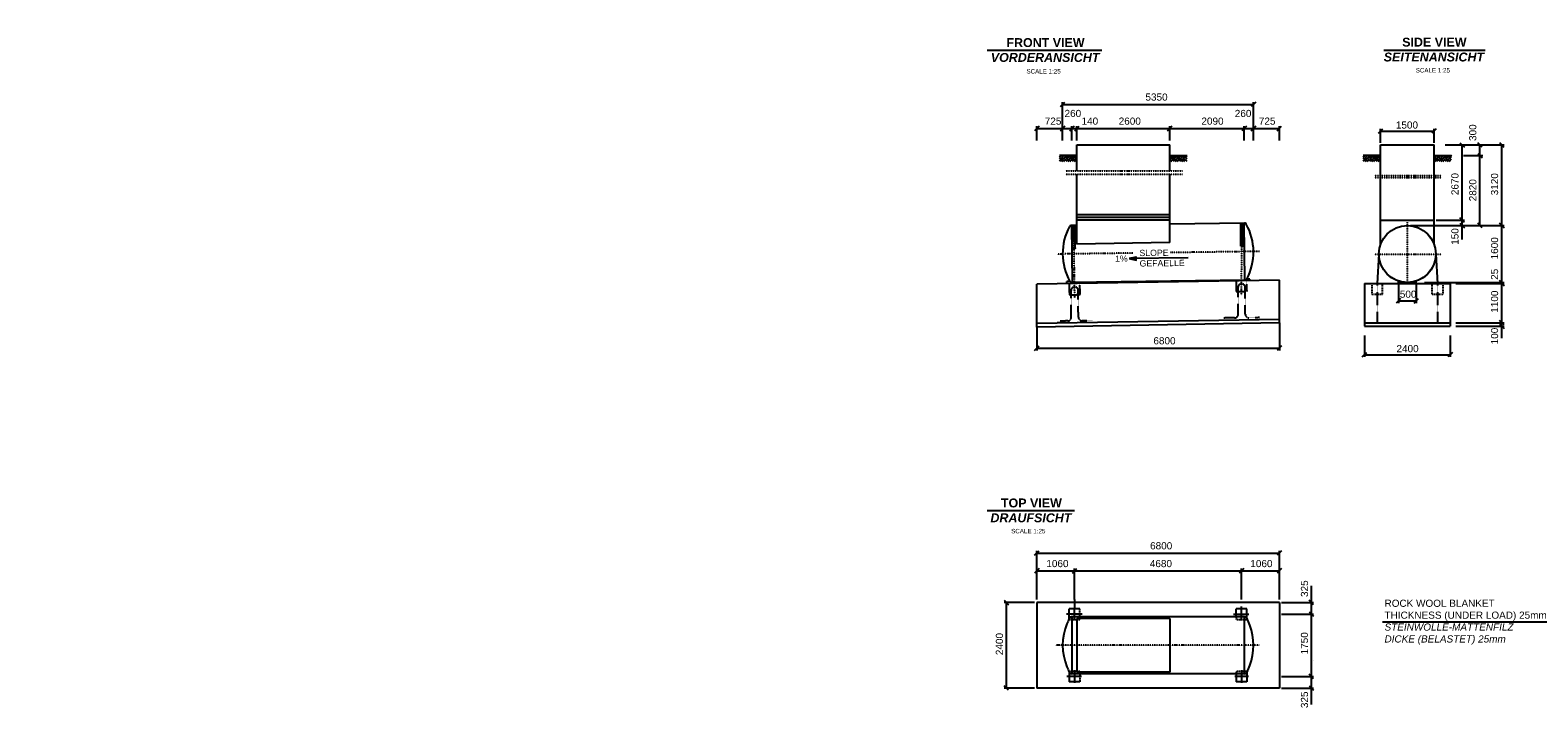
# Model space of a CAD drawing. Extents: x -315189 to 683445, y 2094 to 41094.
# Tile 1 of 5: x -61612 to 22913, y 2306 to 40297. Entities that reach past the tile are written whole.
import ezdxf

# ---------------------------------------------------------------- set-up
doc = ezdxf.new("R2010")
doc.units = 0
doc.header["$MEASUREMENT"] = 0
doc.linetypes.add('DASHDOT', pattern=[1, 0.5, -0.25, 0, -0.25])
doc.linetypes.add('HIDDEN', pattern=[0.375, 0.25, -0.125])
for name, color, linetype in [('15', 7, 'CONTINUOUS'), ('21', 7, 'CONTINUOUS'), ('6', 7, 'CONTINUOUS'), ('Beschriftung', 7, 'CONTINUOUS')]:
    doc.layers.add(name, color=color, linetype=linetype)
doc.styles.get("Standard").update_dxf_attribs({"font": 'ARIALUNI.TTF'})
pattern_1 = [(45, (11856.8, -3380.77), (3e-14, 353.5534), [250, -250]), (45, (11790.52, -3314.48), (3e-14, 353.5534), [250, -250]), (45, (11724.22, -3248.2), (3e-14, 353.5534), [250, -250]), (135, (11724.22, -3204), (-353.5534, 3e-14), [250, -250]), (135, (11790.52, -3137.7), (-353.5534, 3e-14), [250, -250]), (135, (11856.8, -3071.4), (-353.5534, 3e-14), [250, -250])]
pattern_2 = [(45, (-5167.56, -3380.77), (3e-14, 353.5534), [250, -250]), (45, (-5233.85, -3314.48), (3e-14, 353.5534), [250, -250]), (45, (-5300.14, -3248.2), (3e-14, 353.5534), [250, -250]), (135, (-5300.14, -3204), (-353.5534, 3e-14), [250, -250]), (135, (-5233.85, -3137.7), (-353.5534, 3e-14), [250, -250]), (135, (-5167.56, -3071.4), (-353.5534, 3e-14), [250, -250])]

# ---------------------------------------------------------------- blocks, each defined once
blk = doc.blocks.new('FPFEIL')
at = {"layer": '6', "color": 7, "linetype": 'Continuous'}
for p, q in [((-99.9999, 18.5853), (-92.9259, 18.5853)), ((-99.9999, 1.3053), (-6.526, 1.3052)), ((-99.9998, 15.7053), (-78.5259, 15.7053)), ((-99.9998, 12.8253), (-64.1259, 12.8252)), ((-99.9998, 12.8253), (-64.1259, 12.8252)), ((-99.9998, 9.9452), (-49.7259, 9.9452)), ((-99.9998, 7.0653), (-35.3259, 7.0653)), ((-99.9998, 4.1853), (-20.9259, 4.1852)), ((-99.9998, 4.1853), (-20.9259, 4.1852)), ((-99.9999, -1.5747), (-7.8739, -1.5747)), ((-99.9999, -4.4547), (-22.274, -4.4548)), ((-99.9999, -4.4547), (-22.274, -4.4548)), ((-99.9999, -7.3348), (-36.6739, -7.3347)), ((-99.9999, -10.2147), (-51.0739, -10.2147)), ((-99.9999, -13.0947), (-65.4739, -13.0947)), ((-99.9999, -13.0947), (-65.4739, -13.0947)), ((-99.9999, -15.9747), (-79.8739, -15.9747)), ((-99.9999, -18.8547), (-94.2739, -18.8547))]:
    blk.add_line(p, q, dxfattribs=at)
blk.add_lwpolyline([(0, 0), (-99.9999, -19.9999), (-99.9999, 20), (0, 0)], close=True, dxfattribs=at)

msp = doc.modelspace()

# ---------------------------------------------------------------- hatches: boundary and pattern name
at = {"layer": 'Beschriftung', "linetype": 'Continuous'}
h = msp.add_hatch(dxfattribs=at)
h.set_pattern_fill('EARTH', color=256, scale=1000, angle=45)
h.set_pattern_definition(pattern_2)
h.paths.add_polyline_path([(-2927.7, 33264.8), (-3908.5, 33264.8), (-3908.5, 32929.7), (-2927.7, 32929.7)])
h = msp.add_hatch(dxfattribs=at)
h.set_pattern_fill('EARTH', color=256, scale=1000, angle=45)
h.set_pattern_definition(pattern_2)
h.paths.add_polyline_path([(2272.3, 33264.8), (3253.1, 33264.8), (3253.1, 32929.7), (2272.3, 32929.7)])
h = msp.add_hatch(dxfattribs=at)
h.set_pattern_fill('EARTH', color=256, scale=1000, angle=45)
h.set_pattern_definition(pattern_1)
h.paths.add_polyline_path([(14096.7, 33264.8), (13115.9, 33264.8), (13115.9, 32929.7), (14096.7, 32929.7)])
h = msp.add_hatch(dxfattribs=at)
h.set_pattern_fill('EARTH', color=256, scale=1000, angle=45)
h.set_pattern_definition(pattern_1)
h.paths.add_polyline_path([(17096.7, 33264.8), (18077.5, 33264.8), (18077.5, 32929.7), (17096.7, 32929.7)])

# ---------------------------------------------------------------- linework, layer by layer
at = {"layer": '15', "color": 7, "linetype": 'Continuous'}
for p, q in [((-3852.7, 36008.7), (-3602.7, 36258.7)), ((-3727.7, 34109.3), (-3727.7, 36258.7)), ((-3727.7, 36133.7), (6972.3, 36133.7)), ((7097.3, 36258.7), (6847.3, 36008.7)), ((6972.3, 34109.3), (6972.3, 36258.7)), ((-5052.7, 34909.1), (-5302.7, 34659.1)), ((-5177.7, 34109.3), (-5177.7, 34909.1)), ((-5177.7, 34784.1), (8422.3, 34784.1)), ((-3852.7, 34659.1), (-3602.7, 34909.1)), ((-3602.7, 34909.1), (-3852.7, 34659.1)), ((-3727.7, 34909.1), (-3727.7, 34909.1)), ((-3332.7, 34659.1), (-3082.7, 34909.1)), ((-3082.7, 34909.1), (-3332.7, 34659.1)), ((-3207.7, 34109.3), (-3207.7, 34909.1)), ((-3207.7, 34909.1), (-3207.7, 34909.1)), ((-3052.7, 34659.1), (-2802.7, 34909.1)), ((-3052.7, 34659.1), (-2802.7, 34909.1)), ((-2927.7, 34109.3), (-2927.7, 34909.1)), ((2397.3, 34909.1), (2147.3, 34659.1)), ((2147.3, 34659.1), (2397.3, 34909.1)), ((2272.3, 34109.3), (2272.3, 34909.1)), ((5421.8, 34784.1), (7472.3, 34784.1)), ((6577.3, 34909.1), (6327.3, 34659.1)), ((6577.3, 34909.1), (6327.3, 34659.1)), ((6452.3, 34109.3), (6452.3, 34909.1)), ((6452.3, 34909.1), (6452.3, 34909.1)), ((6847.3, 34659.1), (7097.3, 34909.1)), ((7097.3, 34909.1), (6847.3, 34659.1)), ((8297.3, 34659.1), (8547.3, 34909.1)), ((8422.3, 34109.3), (8422.3, 34909.1)), ((13971.7, 34515.5), (14221.7, 34765.5)), ((14096.7, 33989.8), (14096.7, 34765.5)), ((17221.7, 34765.5), (16971.7, 34515.5)), ((17096.7, 33989.8), (17096.7, 34765.5)), ((-2927.7, 33864.8), (2272.3, 33864.8)), ((14096.7, 34640.5), (17096.7, 34640.5)), ((17721.7, 33864.8), (18796.8, 33864.8)), ((18321.7, 33864.8), (21017.9, 33864.8)), ((18546.8, 33989.8), (18796.8, 33739.8)), ((18671.8, 29646.9), (18671.8, 33864.8)), ((19794.8, 33739.8), (19544.8, 33989.8)), ((19669.8, 29346.9), (19669.8, 33864.8)), ((20762.1, 33995.6), (21012.1, 33745.6)), ((20892.9, 23027.7), (20887.1, 33870.6)), ((18744.9, 33264.8), (19835.1, 33264.8)), ((19544.8, 33389.8), (19794.8, 33139.8)), ((17221.7, 29646.9), (18796.8, 29646.9)), ((18796.8, 29521.9), (18546.8, 29771.9)), ((18796.8, 29521.9), (18546.8, 29771.9)), ((18671.8, 28553.9), (18671.8, 30146.9)), ((15781.6, 29346.9), (18796.8, 29346.9)), ((17221.7, 29346.9), (21017.9, 29346.9)), ((18546.8, 29471.9), (18796.8, 29221.9)), ((19794.8, 29221.9), (19544.8, 29471.9)), ((20767.9, 29471.9), (21017.9, 29221.9)), ((21017.9, 29221.9), (20767.9, 29471.9)), ((-3151, 28076.8), (-3108.1, 28076.8)), ((-3108.1, 28076.8), (-3103.1, 28076.8)), ((-3103.1, 28076.8), (-3100.5, 28076.8)), ((-3100.5, 28076.8), (-3095.5, 28076.8)), ((-3095.5, 28076.8), (-3092.9, 28076.8)), ((-3092.9, 28076.8), (-3090.4, 28076.8)), ((-3090.4, 28076.8), (-3085.3, 28076.8)), ((-3085.3, 28076.8), (-3082.8, 28076.8)), ((-3082.8, 28076.8), (-3080.3, 28076.8)), ((-3080.3, 28076.8), (-3077.7, 28076.8)), ((-3077.7, 28076.8), (-3072.7, 28076.8)), ((-3072.7, 28076.8), (-3070.1, 28076.8)), ((-3070.1, 28076.8), (-3067.6, 28076.8)), ((-3067.6, 28076.8), (-3065.1, 28076.8)), ((-3065.1, 28076.8), (-3062.5, 28076.8)), ((-3062.5, 28076.8), (-3057.5, 28074.3)), ((-3057.5, 28074.3), (-3054.9, 28074.3)), ((-3054.9, 28074.3), (-3052.4, 28074.3)), ((-3052.4, 28074.3), (-3049.8, 28074.3)), ((-3049.8, 28074.3), (-3047.3, 28074.3)), ((-3047.3, 28074.3), (-3044.8, 28074.3)), ((-3044.8, 28074.3), (-3042.2, 28071.9)), ((-3042.2, 28071.9), (-3039.7, 28071.9)), ((-3039.7, 28071.9), (-3037.2, 28071.9)), ((-3037.2, 28071.9), (-3034.6, 28071.9)), ((-3034.6, 28071.9), (-3031, 28071.9)), ((6269.2, 28195.2), (6281.4, 28189.3)), ((6281.4, 28189.3), (6284.1, 28189.3)), ((6284.1, 28189.3), (6289.4, 28189.3)), ((6289.4, 28189.3), (6294.8, 28189.3)), ((6294.8, 28189.3), (6300.1, 28189.3)), ((6300.1, 28189.3), (6308.1, 28191.9)), ((6308.1, 28191.9), (6313.5, 28191.9)), ((6313.5, 28191.9), (6316.1, 28191.9)), ((6316.1, 28191.9), (6321.5, 28191.9)), ((6321.5, 28191.9), (6326.8, 28191.9)), ((6326.8, 28191.9), (6329.5, 28191.9)), ((6329.5, 28191.9), (6334.8, 28191.9)), ((6334.8, 28191.9), (6340.2, 28191.9)), ((6340.2, 28191.9), (6348.2, 28191.9)), ((6348.2, 28191.9), (6353.5, 28191.9)), ((6353.5, 28191.9), (6358.9, 28191.9)), ((6358.9, 28191.9), (6361.5, 28189.3)), ((6361.5, 28189.3), (6369.6, 28189.3)), ((6369.6, 28189.3), (6374.9, 28189.3)), ((6374.9, 28189.3), (6389.4, 28175.2)), ((8422.3, 23881.7), (8422.3, 26281.9)), ((21017.9, 26021.9), (20767.9, 26271.9)), ((21017.9, 26021.9), (20767.9, 26271.9)), ((20767.9, 26221.9), (21017.9, 25971.9)), ((20767.9, 26221.9), (21017.9, 25971.9)), ((-5177.7, 23652.9), (-5177.7, 26053.1)), ((15096.7, 26024.6), (15096.7, 24999.8)), ((16096.7, 26024.6), (16096.7, 24999.8)), ((16558.7, 26146.9), (21017.9, 26146.9)), ((18321.7, 26096.9), (21017.9, 26096.9)), ((21017.9, 26096.9), (21017.9, 26096.9)), ((15221.7, 25246.9), (14971.7, 24996.9)), ((15096.7, 25121.9), (16096.7, 25121.9)), ((15971.7, 24996.9), (16221.7, 25246.9)), ((8422.3, 23881.7), (8422.3, 22346.1)), ((18321.7, 23896.9), (21017.9, 23896.9)), ((18321.7, 23696.9), (21017.9, 23696.9)), ((21017.9, 23771.9), (20767.9, 24021.9)), ((21017.9, 23771.9), (20767.9, 24021.9)), ((20767.9, 23821.9), (21017.9, 23571.9)), ((-5177.7, 23652.9), (-5177.7, 22346.1)), ((13196.7, 23171.9), (13196.7, 21974.5)), ((17996.7, 23171.9), (17996.7, 21974.5)), ((-5302.7, 22346.1), (-5052.7, 22596.1)), ((-5177.7, 22471.1), (8422.3, 22471.1)), ((8547.3, 22596.1), (8297.3, 22346.1)), ((13071.7, 21974.5), (13321.7, 22224.5)), ((13196.7, 22099.5), (17996.7, 22099.5)), ((18121.7, 22224.5), (17871.7, 21974.5)), ((-5302.7, 10858.6), (-5052.7, 11108.6)), ((-5177.7, 8383.6), (-5177.7, 11108.6)), ((8541.5, 11108.4), (8291.5, 10858.4)), ((8422.3, 8383.6), (8422.3, 11108.6)), ((-5177.7, 10983.6), (8422.3, 10983.6)), ((-5052.7, 10108.6), (-5302.7, 9858.6)), ((-5177.7, 9983.6), (8422.3, 9983.6)), ((-3182.7, 9858.6), (-2932.7, 10108.6)), ((-3182.7, 9858.6), (-2932.7, 10108.6)), ((-3057.7, 8383.6), (-3057.7, 10108.6)), ((6427.3, 10108.6), (6177.3, 9858.6)), ((6427.3, 10108.6), (6177.3, 9858.6)), ((6302.3, 8383.6), (6302.3, 10108.6)), ((8550.9, 10113.2), (8300.9, 9863.2)), ((10213.6, 9146.9), (10213.6, 7064.5)), ((-7015, 8339.5), (-6765, 8089.5)), ((-5302.7, 8214.5), (-7015, 8214.5)), ((-6890, 8214.5), (-6890, 3414.5)), ((6302.3, 7200.3), (6302.3, 7981.6)), ((8547.3, 8214.5), (10338.6, 8214.5)), ((10338.6, 8089.5), (10088.6, 8339.5)), ((10088.6, 7689.5), (10338.6, 7439.5)), ((10088.6, 7689.5), (10338.6, 7439.5)), ((5845.3, 7564.5), (6704.1, 7564.5)), ((8547.3, 7564.5), (10338.6, 7564.5)), ((10213.6, 7564.5), (10213.6, 4064.5)), ((10213.6, 5083.2), (10213.6, 2496.3)), ((10338.6, 4986), (10338.6, 4986)), ((-6765, 3289.5), (-7015, 3539.5)), ((-5302.7, 3414.5), (-7015, 3414.5)), ((8547.3, 4064.5), (10338.6, 4064.5)), ((8547.3, 3414.5), (10338.6, 3414.5)), ((9871.8, 4064.5), (9871.8, 4064.5)), ((10338.6, 3939.5), (10088.6, 4189.5)), ((10338.6, 3939.5), (10088.6, 4189.5)), ((10088.6, 3539.5), (10338.6, 3289.5))]:
    msp.add_line(p, q, dxfattribs=at)
msp.add_point((-3034.6, 28071.9), dxfattribs=at)
at = {"layer": '21', "color": 7, "linetype": 'Continuous'}
for p, q in [((-7952.1, 39180.4), (-1528.9, 39180.4)), ((14277.4, 39180.4), (19964.2, 39180.4)), ((-2927.7, 32415.4), (-2927.7, 33864.8)), ((2272.3, 32415.4), (2272.3, 33864.8)), ((14096.7, 33864.8), (17096.7, 33864.8)), ((14096.7, 32144.8), (14096.7, 33864.8)), ((14096.7, 29806.9), (14096.7, 33864.8)), ((17096.7, 32144.8), (17096.7, 33864.8)), ((-2927.7, 33264.8), (-3908.5, 33264.8)), ((2272.3, 33264.8), (3253.1, 33264.8)), ((14096.7, 33264.8), (13115.9, 33264.8)), ((17096.7, 33264.8), (18077.5, 33264.8)), ((-2927.7, 28298.6), (-2927.7, 32215.4)), ((2272.3, 28388), (2272.3, 32215.4)), ((17096.7, 29806.9), (17096.7, 32616.9)), ((-2927.7, 29957.5), (2272.3, 29957.5)), ((-2927.7, 29817.5), (2272.3, 29817.5)), ((-2927.7, 29657.5), (2272.3, 29657.5)), ((14096.7, 28303.7), (14096.7, 29806.9)), ((14096.7, 29646.9), (17096.7, 29646.9)), ((17096.7, 28303.7), (17096.7, 29806.9)), ((-2927.7, 29356), (-3248.2, 29351.8)), ((-3175.7, 26152.5), (-3207.7, 29352.3)), ((-3151, 28076.8), (-3163.7, 29353.1)), ((-3031, 28071.9), (-3043.7, 29354.3)), ((6460.8, 29483.6), (2272.3, 29427.9)), ((6269.2, 28195.2), (6256.3, 29481.6)), ((6389.4, 28175.2), (6376.3, 29482.8)), ((6484.3, 26283.7), (6452.3, 29483.5)), ((2272.3, 28388), (-2927.7, 28298.6)), ((13996.7, 27746.9), (13904, 26096.9)), ((17196.7, 27746.9), (17289.4, 26096.9)), ((8422.3, 26281.9), (-5177.7, 26053.1)), ((6492.8, 26283.8), (-3216.2, 26151.9)), ((6767.8, 26336.5), (6588.8, 26334.7)), ((6768.7, 26254), (6767.8, 26336.5)), ((15096.7, 26096.9), (15096.7, 26227)), ((16096.7, 26096.9), (16096.7, 26227)), ((-3313.2, 26201), (-3492.2, 26199.2)), ((-3491, 26081.5), (-3492.2, 26199.2)), ((13196.7, 26096.9), (17996.7, 26096.9)), ((13196.7, 26096.9), (13196.7, 23696.9)), ((15096.7, 26196.9), (15199.8, 26196.9)), ((15096.7, 26171.9), (15314.9, 26171.9)), ((15096.7, 26146.9), (16096.7, 26146.9)), ((15096.7, 26121.9), (16096.7, 26121.9)), ((15878.4, 26171.9), (16096.7, 26171.9)), ((15993.5, 26196.9), (16096.7, 26196.9)), ((17996.7, 26096.9), (17996.7, 23696.9)), ((8422.3, 24081.7), (-5177.7, 23852.9)), ((8422.3, 23881.7), (-5177.7, 23652.9)), ((13196.7, 23896.9), (17996.7, 23896.9)), ((13196.7, 23696.9), (17996.7, 23696.9)), ((-7952.1, 13371.5), (-3070.9, 13371.5)), ((8422.3, 8214.5), (-5177.7, 8214.5)), ((-5177.7, 8214.5), (-5177.7, 3414.5)), ((-2757.7, 7864.5), (-3357.7, 7864.5)), ((-3357.7, 7310.7), (-3357.7, 7864.5)), ((-3057.7, 8383.6), (-3057.7, 7889.7)), ((-3057.7, 7225.6), (-3057.7, 7889.7)), ((-2757.7, 7814.5), (-2757.7, 7864.5)), ((6602.3, 7864.5), (6002.3, 7864.5)), ((6002.3, 7414.5), (6002.3, 7864.5)), ((6602.3, 7310.7), (6602.3, 7864.5)), ((8422.3, 8214.5), (8422.3, 3414.5)), ((-2634, 7564.5), (-3507.4, 7564.5)), ((-2927.7, 7414.5), (-3232.2, 7414.5)), ((-3207.7, 7414.5), (-3207.7, 4214.5)), ((6476.8, 7414.5), (-2927.7, 7414.5)), ((2272.3, 7314.5), (-2927.7, 7314.5)), ((-2927.7, 7314.5), (-2927.7, 4314.5)), ((2272.3, 7314.5), (2272.3, 4314.5)), ((6452.3, 7414.5), (6452.3, 4214.5)), ((-3357.7, 4318.3), (-3357.7, 3764.5)), ((-3057.7, 4421.8), (-3057.7, 3714.7)), ((2272.3, 4314.5), (-2927.7, 4314.5)), ((6302.3, 4421.8), (6302.3, 3714.7)), ((6602.3, 4318.3), (6602.3, 3764.5)), ((8422.3, 3414.5), (-5177.7, 3414.5)), ((-2670.8, 4064.5), (-3486.1, 4064.5)), ((-2757.7, 3764.5), (-3357.7, 3764.5)), ((-2927.7, 4214.5), (-3232.2, 4214.5)), ((6476.8, 4214.5), (-2927.7, 4214.5)), ((-2757.7, 3814.5), (-2757.7, 3764.5)), ((6689.2, 4064.5), (5923.4, 4064.5)), ((6002.3, 4214.5), (6002.3, 3764.5)), ((6602.3, 3764.5), (6002.3, 3764.5))]:
    msp.add_line(p, q, dxfattribs=at)
at = {"layer": '21', "color": 7, "linetype": 'DASHDOT', "ltscale": 10}
for p, q in [((-3555.8, 32415.4), (2999.2, 32415.4)), ((-3555.8, 32215.4), (2999.2, 32215.4)), ((13757.9, 32144.8), (17486.8, 32144.8)), ((13757.9, 32044.8), (17486.8, 32044.8)), ((-3048.1, 25284.1), (-3103.7, 29353.7)), ((6304.7, 25441.4), (6316.3, 29482.2)), ((15596.7, 26146.9), (15596.7, 29527.2)), ((202.6, 27799), (-4033, 27742.9)), ((7313, 27893.2), (2300.9, 27826.8)), ((13757.9, 27746.9), (17486.8, 27746.9)), ((7280.9, 5814.5), (-4138.7, 5814.5))]:
    msp.add_line(p, q, dxfattribs=at)
at = {"layer": '21', "color": 7, "linetype": 'HIDDEN', "ltscale": 10}
for p, q in [((-3246.8, 24195.6), (-3253.9, 25705.6)), ((-2846.8, 24199.6), (-2853.9, 25709.6)), ((6113.1, 24367.9), (6106, 25877.9)), ((6513.1, 24371.9), (6506, 25881.9)), ((13904, 26096.9), (13904, 23896.9)), ((17289.4, 26096.9), (17289.4, 23896.9)), ((-3444.8, 23993.6), (-4044.7, 23987.6)), ((-2044.8, 24007.6), (-2644.8, 24001.6)), ((5915.1, 24166), (5315.1, 24160)), ((7315, 24180), (6715.1, 24174))]:
    msp.add_line(p, q, dxfattribs=at)
at = {"layer": '21', "color": 7, "linetype": 'HIDDEN', "ltscale": 250}
for p, q in [((13604, 26096.9), (13604, 25496.9)), ((13604, 25496.9), (14204, 25496.9)), ((14204, 25496.9), (14204, 26096.9)), ((16989.4, 25496.9), (16989.4, 26096.9)), ((16989.4, 25496.9), (17589.4, 25496.9)), ((17589.4, 26096.9), (17589.4, 25496.9))]:
    msp.add_line(p, q, dxfattribs=at)
at = {"layer": '21', "color": 7, "linetype": 'HIDDEN'}
for p, q in [((-2757.7, 7264.5), (-2757.7, 7814.5)), ((-3357.7, 7264.5), (-3357.7, 7310.7)), ((-3357.7, 7264.5), (-2757.7, 7264.5)), ((6002.3, 7414.5), (6002.3, 7264.5)), ((6002.3, 7264.5), (6602.3, 7264.5)), ((6602.3, 7264.5), (6602.3, 7310.7)), ((-3357.7, 4364.5), (-2757.7, 4364.5)), ((-3357.7, 4364.5), (-3357.7, 4318.3)), ((-2757.7, 4364.5), (-2757.7, 3814.5)), ((6002.3, 4364.5), (6602.3, 4364.5)), ((6002.3, 4364.5), (6002.3, 4214.5)), ((6602.3, 4364.5), (6602.3, 4318.3))]:
    msp.add_line(p, q, dxfattribs=at)
at = {"layer": '21', "color": 7, "linetype": 'HIDDEN', "ltscale": 10}
for points in [[(6002.4, 26236.9), (6008.4, 25636.9), (6608.4, 25642.9), (6602.4, 26242.9)], [(-3357.7, 26083.7), (-3351.5, 25464.6), (-2751.5, 25470.6), (-2757.7, 26093.8)]]:
    msp.add_lwpolyline(points, dxfattribs=at)
at = {"layer": '21', "color": 7, "linetype": 'Continuous'}
for radius in [1600, 1590]:
    msp.add_circle((15596.7, 27746.9), radius, dxfattribs=at)
for centre, radius, start, end in [((-517.8, 27779), 3210, 151.918489, 209.227519), ((-3247, 29235.1), 116.7, 90.572969, 151.918489), ((6462, 29367), 116.7, 29.227514, 90.573), ((3762.5, 27856.6), 3210, 331.918486, 29.227514), ((-3217.4, 26268.6), 116.7, 209.227519, 270.573), ((6491.7, 26400.4), 116.7, 270.573, 331.918486), ((-517.7, 5814.5), 3210, 157.900156, 202.099844), ((-517.7, 5814.5), 3210, 152.141492, 157.900156), ((-3232.2, 7297.8), 116.7, 90, 151.345486), ((6476.8, 7297.8), 116.7, 28.654514, 90), ((3762.3, 5814.5), 3210, 27.858508, 28.654514), ((3762.3, 5814.5), 3210, 20.5447, 27.858508), ((3762.3, 5814.5), 3210, 339.4553, 20.5447), ((-517.7, 5814.5), 3210, 202.099844, 207.858508), ((-517.7, 5814.5), 3210, 207.858508, 208.654514), ((-3232.2, 4331.2), 116.7, 208.654514, 270), ((6476.8, 4331.2), 116.7, 270, 331.345486), ((3762.3, 5814.5), 3210, 331.345486, 332.141492), ((3762.3, 5814.5), 3210, 332.141492, 339.4553)]:
    msp.add_arc(centre, radius, start, end, dxfattribs=at)
at = {"layer": '21', "color": 7, "linetype": 'HIDDEN', "ltscale": 250}
for centre in [(-3053.9, 25707.6), (6306, 25879.9)]:
    msp.add_arc(centre, 200, 0.572997, 180.573053, dxfattribs=at)
at = {"layer": '21', "color": 7, "linetype": 'HIDDEN', "ltscale": 10}
for centre, start, end in [((-3446.8, 24193.6), 270.573008, 0.572994), ((-2646.8, 24201.6), 180.572992, 270.573022), ((5913.1, 24365.9), 270.573008, 0.572994), ((6713.1, 24373.9), 180.572992, 270.573022)]:
    msp.add_arc(centre, 200, start, end, dxfattribs=at)
at = {"layer": '21', "color": 7, "linetype": 'HIDDEN'}
msp.add_arc((-517.7, 5814.5), 3210, 151.345486, 152.141492, dxfattribs=at)
at = {"layer": '6', "color": 7, "linetype": 'Continuous'}
for p, q in [((3301.2, 27524.5), (2.7, 27486.9)), ((14195.1, 7123.3), (23548.1, 7123.3))]:
    msp.add_line(p, q, dxfattribs=at)

# ---------------------------------------------------------------- block references
at = {"layer": '6', "color": 7, "linetype": 'Continuous', "xscale": 4.000004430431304, "yscale": -4.000004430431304, "zscale": 2, "rotation": 180.5729720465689}
msp.add_blockref('FPFEIL', (2.7, 27486.9), dxfattribs=at)

# ---------------------------------------------------------------- texts
at = {"layer": 'Beschriftung', "linetype": 'Continuous'}
for s, insert, char_height, width, attachment_point in [('\\pi374.31;{\\fArial|b1|i0|c0|p34;SIDE VIEW\\P\\pi-660.31;\\fArial|b1|i1|c0|p34;SEITENANSICHT}', (14933.2, 39204.9), 500, 4332.175, 4), ('\\pi914.85;{\\fArial|b1|i0|c0|p34;FRONT VIEW\\P\\pi40.023;\\fArial|b1|i1|c0|p34;VORDERANSICHT}', (-7796.2, 39180.4), 500, 6162.243, 4), ('{\\fArial|b0|i0|c0|p34;SCALE 1:25}', (-5756.3, 38116.2), 250, 3049.113, 1), ('{\\fArial|b0|i0|c0|p34;SCALE 1:25}', (16066.1, 38173.6), 250, 3049.113, 1), ('{\\fArial|b0|i0|c0|p34;5350}', (913.8, 36747.9), 400, 1251.964, 1), ('{\\fArial|b0|i0|c0|p34;260}', (-3620.9, 35829.1), 400, 1251.964, 1), ('{\\fArial|b0|i0|c0|p34;260}', (5922.9, 35829.1), 400, 1251.964, 1), ('{\\fArial|b0|i0|c0|p34;725}', (-4729.4, 35398.3), 400, 1251.964, 1), ('{\\fArial|b0|i0|c0|p34;140}', (-2668, 35398.3), 400, 1251.964, 1), ('{\\fArial|b0|i0|c0|p34;2600}', (-585.1, 35398.3), 400, 1251.964, 1), ('{\\fArial|b0|i0|c0|p34;2090}', (4051.8, 35398.3), 400, 1251.964, 1), ('{\\fArial|b0|i0|c0|p34;725}', (7272.4, 35398.3), 400, 1251.964, 1), ('{\\fArial|b0|i0|c0|p34;1500}', (14951.9, 35180.2), 400, 1251.964, 1), ('{\\fArial|b0|i0|c0|p34;500}', (15174.8, 25696.2), 400, 1251.964, 1), ('{\\fArial|b0|i0|c0|p34;6800}', (1360, 23085.3), 400, 1251.964, 1), ('{\\fArial|b0|i0|c0|p34;2400}', (14987.5, 22643.4), 400, 1251.964, 1), ('\\pi1381.4;{\\fArial|b1|i0|c0|p34;TOP VIEW\\P\\pi792.07;\\fArial|b1|i1|c0|p34;DRAUFSICHT}', (-8568.5, 13371.5), 500, 6162.243, 4), ('{\\fArial|b0|i0|c0|p34;SCALE 1:25}', (-6614.3, 12339.3), 250, 3049.113, 1), ('{\\fArial|b0|i0|c0|p34;6800}', (1175.2, 11592.5), 400, 1251.964, 1), ('{\\fArial|b0|i0|c0|p34;1060}', (-4642, 10592.5), 400, 1251.964, 1), ('{\\fArial|b0|i0|c0|p34;4680}', (1160.5, 10592.5), 400, 1251.964, 1), ('{\\fArial|b0|i0|c0|p34;1060}', (6794.2, 10592.5), 400, 1251.964, 1), ('{\\fArial|b0|i0|c0|p34;ROCK WOOL BLANKET \\PTHICKNESS (UNDER LOAD) 25mm\\P\\fArial|b0|i1|c0|p34;STEINWOLLE-MATTENFILZ \\PDICKE (BELASTET) 25mm}', (14317.1, 8368.9), 400, 9349.29, 1)]:
    msp.add_mtext(s, dxfattribs=dict(at, insert=insert, char_height=char_height, width=width, attachment_point=attachment_point))
for s, insert, char_height, width, attachment_point, rotation in [('{\\fArial|b0|i0|c0|p34;300}', (19063.3, 34085.1), 400, 3000, 1, 90), ('{\\fArial|b0|i0|c0|p34;2670}', (18065.4, 31046.7), 400, 3000, 1, 90), ('{\\fArial|b0|i0|c0|p34;3120}', (20286.4, 31038.1), 400, 3000, 1, 90), ('{\\fArial|b0|i0|c0|p34;2820}', (19063.3, 30702.5), 400, 3000, 1, 90), ('{\\fArial|b0|i0|c0|p34;150}', (18065.4, 28263.1), 400, 3000, 1, 90), ('{\\fArial|b0|i0|c0|p34;SLOPE\\PGEFAELLE}', (582.7, 27509.7), 350, 12081.624, 4, 0.652036), ('{\\fArial|b0|i0|c0|p34;1600}', (20286.4, 27447.1), 400, 3000, 1, 90), ('{\\fArial|b0|i0|c0|p34;25}', (20286.4, 26298.7), 400, 3000, 1, 90), ('{\\fArial|b0|i0|c0|p34;1100}', (20286.4, 24456.2), 400, 3000, 1, 90), ('{\\fArial|b0|i0|c0|p34;100}', (20286.4, 22683.3), 400, 3000, 1, 90), ('{\\fArial|b0|i0|c0|p34;325}', (9629.3, 8520.9), 400, 3000, 1, 90), ('{\\fArial|b0|i0|c0|p34;2400}', (-7474.4, 5260.2), 400, 3000, 1, 90), ('{\\fArial|b0|i0|c0|p34;1750}', (9629.3, 5302.8), 400, 3000, 1, 90), ('{\\fArial|b0|i0|c0|p34;325}', (9629.3, 2289.8), 400, 3000, 1, 90)]:
    msp.add_mtext(s, dxfattribs=dict(at, insert=insert, char_height=char_height, width=width, attachment_point=attachment_point, rotation=rotation))
at = {"layer": 'Beschriftung', "linetype": 'Continuous', "insert": (-433.9, 27486.4), "char_height": 350, "width": 12081.624, "attachment_point": 5, "rotation": 0.652036, "line_spacing_factor": 1.5}
msp.add_mtext('{\\fArial|b0|i0|c0|p34;1%}', dxfattribs=at)

doc.saveas('drawing.dxf')
